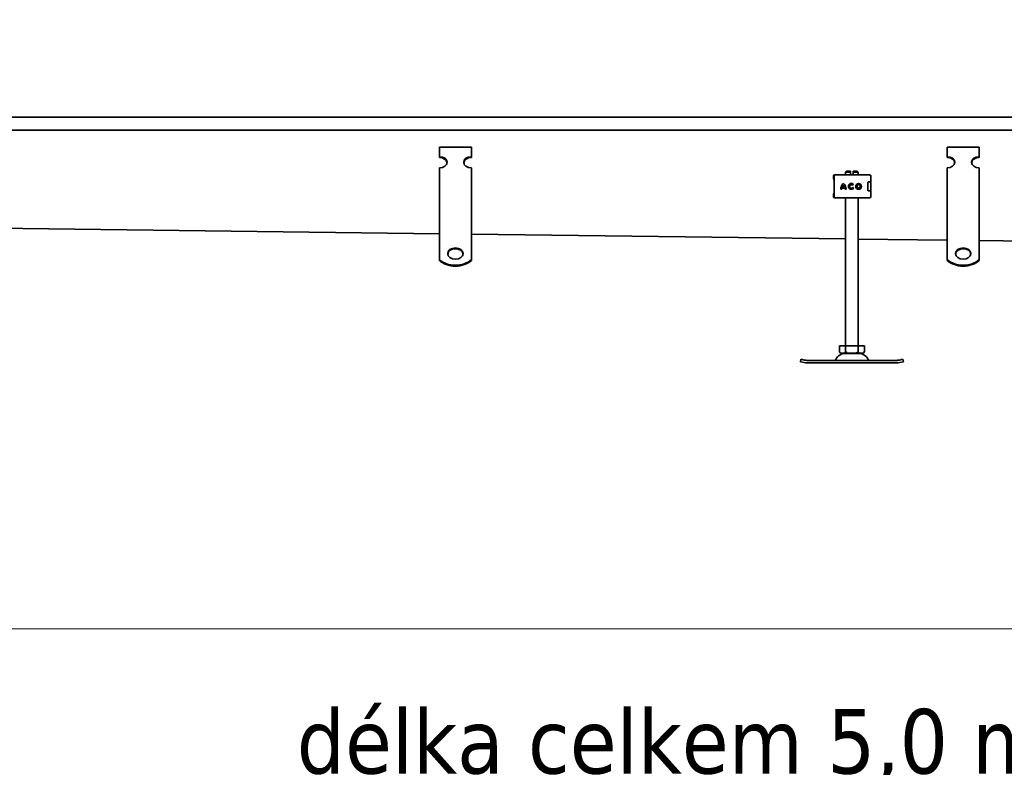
# Model space of a CAD drawing. Header units: millimetres. Extents: x -300186 to 535164, y -28581 to 763383.
# Tile 96 of 256: x 378 to 1148, y 139287 to 139871. Entities that reach past the tile are written whole.
import ezdxf

# ---------------------------------------------------------------- set-up
doc = ezdxf.new("R2010")
doc.units = ezdxf.units.MM
doc.header["$LTSCALE"] = 10
doc.header["$PDSIZE"] = -4
doc.layers.add('Dimension (ISO)', color=5, linetype='Continuous', lineweight=9, true_color=0x0000ff)
doc.layers.add('Visible (ISO)', color=7, linetype='Continuous', lineweight=35)
doc.styles.add('Note Text (ISO)', font='tahoma.ttf')
doc.dimstyles.new('Default (ISO)', dxfattribs={"dimscale": 14.410965, "dimtxt": 3.5, "dimasz": 3.5, "dimexe": 1.5, "dimexo": 0, "dimgap": 1, "dimtad": 1, "dimrnd": 1e-08, "dimtxsty": 'Note Text (ISO)', "dimcen": 0.09, "dimdle": 10, "dimclrd": 256, "dimclre": 256, "dimclrt": 256, "dimazin": 2, "dimtfac": 1.001486, "dimtmove": 0, "dimatfit": 3, "dimfxl": 1, "dimtolj": 1, "dimlwd": -1, "dimlwe": -1, "dimarcsym": 0})

# ---------------------------------------------------------------- blocks, each defined once
blk = doc.blocks.new('_OBLIQUE')
at = {"color": 0, "linetype": 'ByBlock'}
blk.add_line((-0.5, -0.5), (0.5, 0.5), dxfattribs=at)
blk = doc.blocks.new('*D1142')
at = {"layer": 'Defpoints', "color": 0, "lineweight": -3, "transparency": 16777216}
for p in [(-970.75, 139724.9), (2749.31, 139248.83), (2749.31, 139247.72)]:
    blk.add_point(p, dxfattribs=at)
at = {"layer": 'Dimension (ISO)', "color": 0, "transparency": 16777216}
for p, q in [((2749.31, 139247.72), (2749.31, 139320.89)), ((-970.75, 139263.24), (-970.75, 139176.78)), ((-999.57, 139248.83), (2778.13, 139248.83)), ((-970.75, 139248.83), (-999.57, 139248.83)), ((-941.93, 139248.83), (-913.1, 139248.83)), ((2720.49, 139248.83), (2691.67, 139248.83)), ((2749.31, 139248.83), (2778.13, 139248.83))]:
    blk.add_line(p, q, dxfattribs=at)
at = {"layer": 'Dimension (ISO)', "color": 0, "transparency": 16777216, "xscale": 50.43837590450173, "yscale": 50.43837590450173, "zscale": 50.43837590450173}
for p, rotation in [((-970.75, 139248.83), 270), ((2749.31, 139248.83), 90)]:
    blk.add_blockref('_OBLIQUE', p, dxfattribs=dict(at, rotation=rotation))
at = {"layer": 'Dimension (ISO)', "color": 0, "transparency": 16777216, "insert": (594.73, 139332.55), "char_height": 50.4384, "attachment_point": 1, "style": 'Note Text (ISO)'}
blk.add_mtext('\\A1;délka celkem 5,0 m', dxfattribs=at)
blk = doc.blocks.new('*D1143')
at = {"layer": 'Defpoints', "color": 0, "lineweight": -3, "transparency": 16777216}
for p in [(-969.25, 139871.14), (1405.75, 139727.15), (1405.75, 139395.07)]:
    blk.add_point(p, dxfattribs=at)
at = {"layer": 'Dimension (ISO)', "color": 0, "transparency": 16777216}
for p, q in [((-969.25, 139409.48), (-969.25, 139323.02)), ((1405.75, 139409.48), (1405.75, 139323.02)), ((-998.07, 139395.07), (1434.57, 139395.07)), ((-969.25, 139395.07), (-998.07, 139395.07)), ((-940.43, 139395.07), (-911.6, 139395.07)), ((1376.93, 139395.07), (1348.11, 139395.07)), ((1405.75, 139395.07), (1434.57, 139395.07))]:
    blk.add_line(p, q, dxfattribs=at)
at = {"layer": 'Dimension (ISO)', "color": 0, "transparency": 16777216, "xscale": 50.43837590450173, "yscale": 50.43837590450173, "zscale": 50.43837590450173}
for p, rotation in [((-969.25, 139395.07), 270), ((1405.75, 139395.07), 90)]:
    blk.add_blockref('_OBLIQUE', p, dxfattribs=dict(at, rotation=rotation))
at = {"layer": 'Dimension (ISO)', "color": 0, "transparency": 16777216, "insert": (96.05, 139473.5), "char_height": 50.4384, "attachment_point": 1, "style": 'Note Text (ISO)'}
blk.add_mtext('\\A1;2,375 m', dxfattribs=at)

msp = doc.modelspace()

# ---------------------------------------------------------------- linework, layer by layer
at = {"layer": 'Visible (ISO)'}
for p, q in [((-969.248, 139794.898), (1393.752, 139794.898)), ((1390.752, 139784.898), (-982.748, 139784.898)), ((706.252, 139771.418), (731.252, 139771.418)), ((706.252, 139764.105), (706.252, 139771.418)), ((731.252, 139764.105), (731.252, 139771.418)), ((1103.252, 139771.418), (1128.252, 139771.418)), ((1103.252, 139764.105), (1103.252, 139771.418)), ((1128.252, 139764.105), (1128.252, 139771.418)), ((706.252, 139763.423), (706.252, 139764.105)), ((731.252, 139764.105), (731.252, 139763.423)), ((1103.252, 139763.423), (1103.252, 139764.105)), ((1128.252, 139764.105), (1128.252, 139763.423)), ((706.252, 139740.715), (706.252, 139755.329)), ((731.252, 139740.715), (731.252, 139755.329)), ((1014.294, 139748.304), (1014.294, 139748.898)), ((1014.949, 139732.898), (1014.949, 139748.898)), ((1015.294, 139749.898), (1015.403, 139749.898)), ((1015.949, 139749.898), (1015.403, 139749.898)), ((1015.949, 139749.898), (1015.993, 139749.898)), ((1015.993, 139749.898), (1018.115, 139749.898)), ((1018.115, 139749.898), (1018.963, 139749.898)), ((1037.188, 139749.898), (1018.963, 139749.898)), ((1024.672, 139752.898), (1023.752, 139751.978)), ((1027.752, 139751.978), (1023.752, 139751.978)), ((1023.752, 139749.898), (1023.752, 139751.978)), ((1024.672, 139752.898), (1027.752, 139752.898)), ((1027.752, 139749.898), (1027.752, 139751.978)), ((1029.752, 139752.898), (1032.832, 139752.898)), ((1029.752, 139751.978), (1029.752, 139749.898)), ((1033.752, 139751.978), (1029.752, 139751.978)), ((1032.832, 139752.898), (1033.752, 139751.978)), ((1033.752, 139749.898), (1033.752, 139751.978)), ((1037.188, 139749.898), (1037.832, 139749.898)), ((1037.832, 139749.898), (1041.79, 139749.898)), ((1041.79, 139749.898), (1042.519, 139749.898)), ((1043.519, 139744.498), (1043.519, 139748.898)), ((1103.252, 139740.715), (1103.252, 139755.329)), ((1128.252, 139740.715), (1128.252, 139755.329)), ((706.252, 139739.287), (706.252, 139740.715)), ((731.252, 139739.287), (731.252, 139740.715)), ((1014.752, 139743.898), (1014.752, 139741.95)), ((1014.752, 139741.95), (1014.752, 139739.847)), ((1030.058, 139742.274), (1029.334, 139741.731)), ((1041.168, 139743.498), (1041.168, 139738.298)), ((1041.52, 139744.398), (1041.915, 139744.398)), ((1042.738, 139744.498), (1041.767, 139744.498)), ((1041.915, 139744.398), (1042.519, 139744.398)), ((1043.519, 139744.498), (1042.738, 139744.498)), ((1043.519, 139738.398), (1043.519, 139743.398)), ((1103.252, 139739.287), (1103.252, 139740.715)), ((1128.252, 139739.287), (1128.252, 139740.715)), ((706.252, 139739.164), (706.252, 139739.287)), ((706.252, 139739.164), (706.252, 139732.442)), ((731.252, 139739.164), (731.252, 139739.287)), ((731.252, 139739.164), (731.252, 139732.442)), ((1014.294, 139732.898), (1014.294, 139733.492)), ((1014.752, 139739.847), (1014.752, 139737.898)), ((1020.893, 139738.645), (1019.988, 139738.645)), ((1023.274, 139739.463), (1020.955, 139739.463)), ((1021.192, 139740.369), (1023.037, 139740.369)), ((1024.242, 139738.645), (1023.336, 139738.645)), ((1029.37, 139740.114), (1030.114, 139739.598)), ((1041.915, 139737.398), (1041.52, 139737.398)), ((1042.738, 139737.298), (1041.767, 139737.298)), ((1042.519, 139737.398), (1041.915, 139737.398)), ((1043.519, 139737.298), (1042.738, 139737.298)), ((1043.519, 139732.898), (1043.519, 139737.298)), ((1103.252, 139739.164), (1103.252, 139739.287)), ((1103.252, 139739.164), (1103.252, 139732.442)), ((1128.252, 139739.164), (1128.252, 139739.287)), ((1128.252, 139739.164), (1128.252, 139732.442)), ((706.252, 139728.944), (706.252, 139732.442)), ((706.252, 139724.289), (706.252, 139728.944)), ((731.252, 139728.944), (731.252, 139732.442)), ((731.252, 139724.289), (731.252, 139728.944)), ((1015.403, 139731.898), (1015.294, 139731.898)), ((1015.403, 139731.898), (1015.949, 139731.898)), ((1015.993, 139731.898), (1015.949, 139731.898)), ((1018.115, 139731.898), (1015.993, 139731.898)), ((1018.963, 139731.898), (1018.115, 139731.898)), ((1018.963, 139731.898), (1037.188, 139731.898)), ((1023.752, 139616.198), (1023.752, 139731.898)), ((1033.752, 139616.198), (1033.752, 139731.898)), ((1037.832, 139731.898), (1037.188, 139731.898)), ((1041.79, 139731.898), (1037.832, 139731.898)), ((1042.519, 139731.898), (1041.79, 139731.898)), ((1103.252, 139728.944), (1103.252, 139732.442)), ((1103.252, 139724.289), (1103.252, 139728.944)), ((1128.252, 139728.944), (1128.252, 139732.442)), ((1128.252, 139724.289), (1128.252, 139728.944)), ((706.252, 139724.167), (706.252, 139724.289)), ((706.252, 139724.167), (706.252, 139717.444)), ((706.252, 139713.946), (706.252, 139717.444)), ((731.252, 139724.167), (731.252, 139724.289)), ((731.252, 139724.167), (731.252, 139717.444)), ((731.252, 139713.946), (731.252, 139717.444)), ((1103.252, 139724.167), (1103.252, 139724.289)), ((1103.252, 139724.167), (1103.252, 139717.444)), ((1103.252, 139713.946), (1103.252, 139717.444)), ((1128.252, 139724.167), (1128.252, 139724.289)), ((1128.252, 139724.167), (1128.252, 139717.444)), ((1128.252, 139713.946), (1128.252, 139717.444)), ((706.252, 139709.292), (706.252, 139713.946)), ((731.252, 139709.292), (731.252, 139713.946)), ((1103.252, 139709.292), (1103.252, 139713.946)), ((1128.252, 139709.292), (1128.252, 139713.946)), ((706.252, 139703.893), (334.252, 139708.594)), ((706.252, 139709.17), (706.252, 139709.292)), ((706.252, 139709.17), (706.252, 139702.447)), ((706.252, 139698.949), (706.252, 139702.447)), ((731.252, 139709.17), (731.252, 139709.292)), ((731.252, 139709.17), (731.252, 139702.447)), ((1023.752, 139699.881), (731.252, 139703.577)), ((731.252, 139698.949), (731.252, 139702.447)), ((1103.252, 139709.17), (1103.252, 139709.292)), ((1103.252, 139709.17), (1103.252, 139702.447)), ((1103.252, 139698.949), (1103.252, 139702.447)), ((1128.252, 139709.17), (1128.252, 139709.292)), ((1128.252, 139709.17), (1128.252, 139702.447)), ((1128.252, 139698.949), (1128.252, 139702.447)), ((706.252, 139695.723), (706.252, 139698.949)), ((706.252, 139683.665), (706.252, 139695.723)), ((731.252, 139695.723), (731.252, 139698.949)), ((731.252, 139683.665), (731.252, 139695.723)), ((1103.252, 139698.877), (1033.752, 139699.755)), ((1103.252, 139695.723), (1103.252, 139698.949)), ((1103.252, 139683.665), (1103.252, 139695.723)), ((1128.252, 139695.723), (1128.252, 139698.949)), ((1355.252, 139695.692), (1128.252, 139698.561)), ((1128.252, 139683.665), (1128.252, 139695.723)), ((706.252, 139682.983), (706.252, 139683.665)), ((731.252, 139683.665), (731.252, 139682.983)), ((1103.252, 139682.983), (1103.252, 139683.665)), ((1128.252, 139683.665), (1128.252, 139682.983)), ((1018.937, 139612.098), (1018.937, 139616.198)), ((1018.937, 139616.198), (1023.844, 139616.198)), ((1020.637, 139610.398), (1036.867, 139610.398)), ((1023.844, 139612.098), (1023.844, 139616.198)), ((1023.844, 139616.198), (1033.659, 139616.198)), ((1033.659, 139612.098), (1033.659, 139616.198)), ((1033.659, 139616.198), (1038.567, 139616.198)), ((1038.567, 139612.098), (1038.567, 139616.198)), ((988.452, 139603.809), (988.833, 139605.773)), ((988.452, 139603.809), (991.397, 139603.237)), ((991.778, 139605.2), (988.833, 139605.773)), ((992.536, 139603.015), (991.397, 139603.237)), ((991.778, 139605.2), (992.918, 139604.979)), ((993.752, 139604.898), (1063.752, 139604.898)), ((1063.752, 139602.898), (993.752, 139602.898)), ((1064.586, 139604.979), (1065.725, 139605.2)), ((1066.107, 139603.237), (1064.967, 139603.015)), ((1068.67, 139605.773), (1065.725, 139605.2)), ((1066.107, 139603.237), (1069.052, 139603.809)), ((1069.052, 139603.809), (1068.67, 139605.773))]:
    msp.add_line(p, q, dxfattribs=at)
for radius in [2.253, 1.348]:
    msp.add_circle((1034.003, 139740.898), radius, dxfattribs=at)
for centre, radius, start, end in [((1015.294, 139748.898), 1, 90, 180), ((1015.949, 139748.898), 1, 90, 180), ((1042.519, 139748.898), 1, 0, 90), ((1017.752, 139743.898), 3, 159.137485, 180), ((1025.761, 139738.688), 5.773, 129.166063, 180.429957), ((1025.761, 139738.688), 4.868, 138.504693, 159.806036), ((1018.469, 139738.688), 5.773, 359.570042, 50.833935), ((1018.469, 139738.688), 4.868, 20.193964, 41.495307), ((1028.274, 139740.898), 2.253, 37.619364, 324.766933), ((1028.274, 139740.898), 1.348, 38.142288, 324.411935), ((1042.519, 139743.398), 1, 0, 90), ((1039.752, 139743.898), 3, 9.225411, 11.536959), ((1015.294, 139732.898), 1, 180, 270), ((1017.752, 139737.898), 3, 180, 200.862515), ((1015.949, 139732.898), 1, 180, 270), ((1025.761, 139738.688), 4.868, 170.836607, 180.509909), ((1018.469, 139738.688), 4.868, 359.490086, 9.163389), ((1042.519, 139738.398), 1, 270, 0), ((1042.519, 139732.898), 1, 270, 0), ((1039.752, 139737.898), 3, 348.463041, 350.774589), ((1023.752, 139601.785), 8.614, 90, 152.859131), ((1020.637, 139612.098), 1.7, 180, 270), ((1033.752, 139601.785), 8.614, 27.140869, 90), ((1036.867, 139612.098), 1.7, 270, 0), ((993.752, 139609.268), 6.37, 259, 270), ((993.752, 139609.268), 4.37, 259, 270), ((1014.752, 139606.398), 1.5, 270, 332.859131), ((1042.752, 139606.398), 1.5, 207.140869, 270), ((1063.752, 139609.268), 4.37, 270, 281), ((1063.752, 139609.268), 6.37, 270, 281)]:
    msp.add_arc(centre, radius, start, end, dxfattribs=at)
for centre, major_axis, start_param, end_param in [((706.252, 139759.717), (6, 0), 4.712389, 7.8539816), ((731.252, 139759.717), (-6, 0), 4.712389, 7.8539816), ((1103.252, 139759.717), (6, 0), 4.712389, 7.8539816), ((1128.252, 139759.717), (-6, 0), 4.712389, 7.8539816), ((706.252, 139759.035), (6, 0), 0.077788, 1.5707963), ((731.252, 139759.035), (-6, 0), 4.712389, 6.2053973), ((1103.252, 139759.035), (6, 0), 0.077788, 1.5707963), ((1128.252, 139759.035), (-6, 0), 4.712389, 6.2053973), ((718.752, 139687.728), (6, 0), 0.077788, 3.0638046), ((1115.752, 139687.728), (6, 0), 0.077788, 3.0638046), ((718.752, 139690.969), (16, 0), 3.8157232, 5.6090548), ((718.752, 139690.287), (-16, 0), 0.6741305, 2.4674621), ((1115.752, 139690.969), (16, 0), 3.8157232, 5.6090548), ((1115.752, 139690.287), (-16, 0), 0.6741305, 2.4674621)]:
    msp.add_ellipse(centre, major_axis=major_axis, ratio=0.7313537, start_param=start_param, end_param=end_param, dxfattribs=at)
for centre in [(718.752, 139688.41), (1115.752, 139688.41)]:
    msp.add_ellipse(centre, major_axis=(6, 0), ratio=0.7313537, dxfattribs=at)
for points in [[(1014.295, 139748.304), (1014.295, 139748.304), (1014.295, 139748.303), (1014.295, 139748.303)], [(1014.295, 139733.494), (1014.295, 139733.493), (1014.295, 139733.493), (1014.295, 139733.492)], [(1014.949, 139739.424), (1014.928, 139739.445), (1014.904, 139739.469), (1014.876, 139739.504)]]:
    msp.add_open_spline(points, degree=3, dxfattribs=at)
for points, knots in [([(1014.949, 139745.12), (1014.897, 139745.354), (1014.845, 139745.575), (1014.666, 139746.315), (1014.547, 139746.763), (1014.361, 139747.578), (1014.295, 139747.944), (1014.295, 139748.303)], [0.12227913, 0.12227913, 0.12227913, 0.12227913, 0.21796147, 0.21796147, 0.46459266, 0.46459266, 0.73120499, 0.73120499, 0.73120499, 0.73120499]), ([(1014.408, 139748.766), (1014.408, 139748.765), (1014.408, 139748.764), (1014.425, 139748.525), (1014.541, 139748.28), (1014.765, 139748.093)], [-0.051511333, -0.051511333, -0.051511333, -0.051511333, -0.051262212, -0.051262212, -0.000054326, -0.000054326, -0.000054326, -0.000054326]), ([(1014.8, 139748.452), (1014.565, 139748.54), (1014.436, 139748.654), (1014.408, 139748.765), (1014.408, 139748.766), (1014.408, 139748.766)], [0, 0, 0, 0, 0.051262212, 0.051262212, 0.051511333, 0.051511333, 0.051511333, 0.051511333]), ([(1014.752, 139741.95), (1014.752, 139742.005), (1014.762, 139742.061), (1014.793, 139742.159), (1014.816, 139742.203), (1014.851, 139742.259), (1014.864, 139742.277), (1014.876, 139742.293)], [0, 0, 0, 0, 0.017726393, 0.017726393, 0.034885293, 0.034885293, 0.045021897, 0.045021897, 0.045021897, 0.045021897]), ([(1014.876, 139742.293), (1014.899, 139742.322), (1014.92, 139742.343), (1014.941, 139742.365), (1014.945, 139742.369), (1014.949, 139742.372)], [0, 0, 0, 0, 0.019146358, 0.019146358, 0.023107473, 0.023107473, 0.023107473, 0.023107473]), ([(1041.767, 139744.498), (1041.697, 139744.498), (1041.62, 139744.472), (1041.471, 139744.364), (1041.4, 139744.282), (1041.293, 139744.1), (1041.248, 139743.993), (1041.185, 139743.755), (1041.168, 139743.624), (1041.168, 139743.498)], [-0.16314419, -0.16314419, -0.16314419, -0.16314419, -0.11914762, -0.11914762, -0.07515106, -0.07515106, -0.03757553, -0.03757553, 0, 0, 0, 0]), ([(1014.295, 139733.494), (1014.295, 139733.851), (1014.361, 139734.215), (1014.538, 139734.996), (1014.644, 139735.401), (1014.822, 139736.123), (1014.885, 139736.39), (1014.949, 139736.677)], [0, 0, 0, 0, 0.26537215, 0.26537215, 0.49185288, 0.49185288, 0.60888114, 0.60888114, 0.60888114, 0.60888114]), ([(1014.766, 139733.704), (1014.542, 139733.517), (1014.425, 139733.271), (1014.408, 139733.033), (1014.408, 139733.032), (1014.408, 139733.03)], [-0.051262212, -0.051262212, -0.051262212, -0.051262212, 0, 0, 0.000249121, 0.000249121, 0.000249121, 0.000249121]), ([(1014.408, 139733.03), (1014.408, 139733.031), (1014.408, 139733.031), (1014.436, 139733.142), (1014.565, 139733.257), (1014.8, 139733.344)], [-0.000249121, -0.000249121, -0.000249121, -0.000249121, 0, 0, 0.051262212, 0.051262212, 0.051262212, 0.051262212]), ([(1014.876, 139739.504), (1014.865, 139739.519), (1014.852, 139739.535), (1014.819, 139739.588), (1014.797, 139739.629), (1014.767, 139739.716), (1014.757, 139739.761), (1014.752, 139739.821), (1014.752, 139739.834), (1014.752, 139739.847)], [0, 0, 0, 0, 0.009565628, 0.009565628, 0.025945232, 0.025945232, 0.040932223, 0.040932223, 0.045063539, 0.045063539, 0.045063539, 0.045063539]), ([(1041.168, 139738.298), (1041.168, 139738.173), (1041.185, 139738.041), (1041.248, 139737.803), (1041.293, 139737.696), (1041.4, 139737.514), (1041.471, 139737.433), (1041.62, 139737.325), (1041.697, 139737.298), (1041.767, 139737.298)], [-0.64572889, -0.64572889, -0.64572889, -0.64572889, -0.60815336, -0.60815336, -0.57057783, -0.57057783, -0.52658126, -0.52658126, -0.4825847, -0.4825847, -0.4825847, -0.4825847]), ([(1018.937, 139612.098), (1018.937, 139611.968), (1018.956, 139611.816), (1019.023, 139611.544), (1019.091, 139611.387), (1019.264, 139611.095), (1019.415, 139610.943), (1019.823, 139610.645), (1020.138, 139610.554), (1020.775, 139610.453), (1021.097, 139610.442), (1021.391, 139610.442), (1021.684, 139610.442), (1022.007, 139610.453), (1022.644, 139610.554), (1022.958, 139610.645), (1023.366, 139610.943), (1023.517, 139611.095), (1023.691, 139611.387), (1023.758, 139611.544), (1023.825, 139611.816), (1023.844, 139611.968), (1023.844, 139612.098)], [-0.5276848, -0.5276848, -0.5276848, -0.5276848, -0.4884863, -0.4884863, -0.4367574, -0.4367574, -0.3522985, -0.3522985, -0.1761492, -0.1761492, 0, 0, 0, 0.1761492, 0.1761492, 0.3522985, 0.3522985, 0.4367574, 0.4367574, 0.4884863, 0.4884863, 0.5276848, 0.5276848, 0.5276848, 0.5276848]), ([(1023.844, 139612.098), (1023.844, 139611.968), (1023.883, 139611.816), (1024.017, 139611.544), (1024.152, 139611.387), (1024.499, 139611.095), (1024.801, 139610.943), (1025.617, 139610.645), (1026.246, 139610.554), (1027.52, 139610.453), (1028.165, 139610.442), (1028.752, 139610.442), (1029.339, 139610.442), (1029.984, 139610.453), (1031.258, 139610.554), (1031.887, 139610.645), (1032.703, 139610.943), (1033.005, 139611.095), (1033.352, 139611.387), (1033.487, 139611.544), (1033.621, 139611.816), (1033.659, 139611.968), (1033.659, 139612.098)], [-0.5276848, -0.5276848, -0.5276848, -0.5276848, -0.4884863, -0.4884863, -0.4367574, -0.4367574, -0.3522985, -0.3522985, -0.1761492, -0.1761492, 0, 0, 0, 0.1761492, 0.1761492, 0.3522985, 0.3522985, 0.4367574, 0.4367574, 0.4884863, 0.4884863, 0.5276848, 0.5276848, 0.5276848, 0.5276848]), ([(1033.659, 139612.098), (1033.659, 139611.968), (1033.679, 139611.816), (1033.745, 139611.544), (1033.813, 139611.387), (1033.987, 139611.095), (1034.138, 139610.943), (1034.546, 139610.645), (1034.86, 139610.554), (1035.497, 139610.453), (1035.82, 139610.442), (1036.113, 139610.442), (1036.407, 139610.442), (1036.729, 139610.453), (1037.366, 139610.554), (1037.681, 139610.645), (1038.089, 139610.943), (1038.239, 139611.095), (1038.413, 139611.387), (1038.481, 139611.544), (1038.548, 139611.816), (1038.567, 139611.968), (1038.567, 139612.098)], [-0.5276848, -0.5276848, -0.5276848, -0.5276848, -0.4884863, -0.4884863, -0.4367574, -0.4367574, -0.3522985, -0.3522985, -0.1761492, -0.1761492, 0, 0, 0, 0.1761492, 0.1761492, 0.3522985, 0.3522985, 0.4367574, 0.4367574, 0.4884863, 0.4884863, 0.5276848, 0.5276848, 0.5276848, 0.5276848])]:
    msp.add_open_spline(points, degree=3, knots=knots, dxfattribs=at)
for points in [[(1027.752, 139751.978), (1027.752, 139752.487), (1027.752, 139752.898)], [(1029.752, 139752.898), (1029.752, 139752.487), (1029.752, 139751.978)]]:
    msp.add_rational_spline(points, [1, 1.0054431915, 1], degree=2, dxfattribs=at)

# ---------------------------------------------------------------- dimensions: what is measured, and where the dimension line sits
at = {"layer": 'Dimension (ISO)', "color": 0}
for base, p1, p2, text, picture, middle in [((1405.752, 139395.071), (-969.248, 139871.137), (1405.752, 139727.148), '2,375 m', '*D1143', (218.252, 139395.071)), ((2749.31, 139248.832), (-970.748, 139724.898), (2749.31, 139247.717), 'délka celkem 5,0 m', '*D1142', (889.281, 139248.832))]:
    dim = msp.add_linear_dim(base=base, p1=p1, p2=p2, text=text, dimstyle='Default (ISO)', override={"dimexe": 5, "dimblk1": 'OBLIQUE', "dimblk2": 'OBLIQUE', "dimsah": 1, "dimdle": 2, "dimclrd": 0, "dimclre": 0, "dimclrt": 0, "dimtofl": 0, "dimatfit": 1, "dimfxlon": 1}, dxfattribs=at)
    dim.commit()
    dim.dimension.update_dxf_attribs({"geometry": picture, "text_midpoint": middle, "dimtype": 160})

doc.saveas('drawing.dxf')
